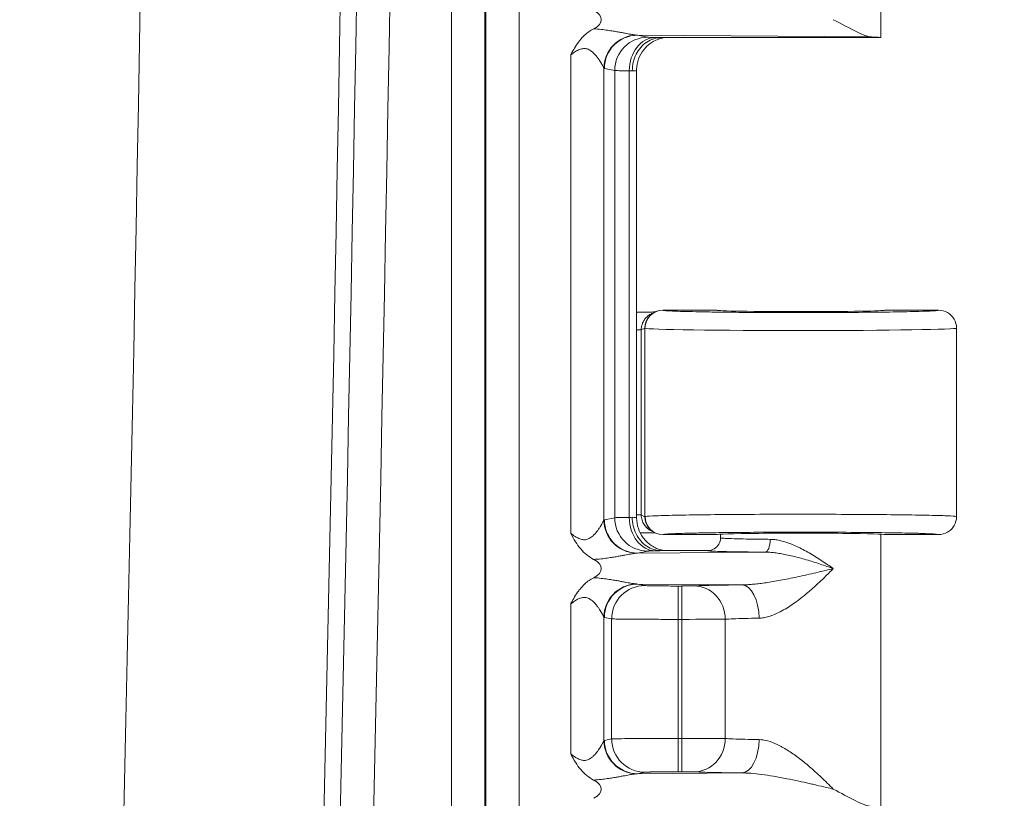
# Model space of a CAD drawing. Header units: inches. Extents: x 0 to 153, y 3 to 96.
# Tile 90 of 132: x 128.27 to 130.19, y 45.09 to 46.61. Entities that reach past the tile are written whole.
import ezdxf

# ---------------------------------------------------------------- set-up
doc = ezdxf.new("R2010")
doc.units = ezdxf.units.IN
doc.header["$LTSCALE"] = 4.5
doc.header["$MEASUREMENT"] = 0
for name, color, linetype, lineweight in [('Dimension (ANSI)', 7, 'Continuous', 9), ('Visible (ANSI)', 7, 'Continuous', 18), ('Visible Narrow (ANSI)', 7, 'Continuous', 5)]:
    doc.layers.add(name, color=color, linetype=linetype, lineweight=lineweight)
doc.styles.add('Note Text (ANSI)', font='arial.ttf')
doc.dimstyles.new('.XXX', dxfattribs={"dimscale": 4.5, "dimtxt": 0.095, "dimasz": 0.125, "dimexe": 0.1875, "dimexo": 0.063, "dimgap": 0.0625, "dimtad": 0, "dimtih": 1, "dimtoh": 1, "dimdec": 3, "dimrnd": 1e-08, "dimzin": 0, "dimdsep": 46, "dimtxsty": 'Note Text (ANSI)', "dimblk": 'Filled-1', "dimcen": 0.09, "dimdle": 0.45, "dimclrd": 256, "dimclre": 256, "dimclrt": 256, "dimadec": 0, "dimazin": 1, "dimtfac": 1.263158, "dimtofl": 0, "dimtmove": 0, "dimatfit": 3, "dimfxl": 1, "dimtolj": 1, "dimtzin": 4, "dimlwd": -1, "dimlwe": -1, "dimarcsym": 0})

# ---------------------------------------------------------------- blocks, each defined once
blk = doc.blocks.new('Filled-1')
at = {"color": 0}
for p, q in [((0, 0), (-1, 0.25)), ((-1, 0.25), (-1, -0.25)), ((-1, 0), (0, 0)), ((-1, -0.25), (0, 0))]:
    blk.add_line(p, q, dxfattribs=at)
at = {"color": 0, "flags": 128}
blk.add_lwpolyline([(-1, -0.25), (0, 0), (-1, 0.25), (-1, -0.25)], dxfattribs=at)
at = {"color": 0}
blk.add_solid([(-1, -0.25), (0, 0), (-1, 0.25), (-1, -0.25)], dxfattribs=at)
blk = doc.blocks.new('*D68')
at = {"layer": 'Defpoints', "color": 0, "transparency": 16777216}
for p in [(128.2716, 63.3379), (128.2716, 41.3129), (133.1091, 41.3129)]:
    blk.add_point(p, dxfattribs=at)
at = {"layer": 'Dimension (ANSI)', "transparency": 16777216}
for p, q in [((128.5551, 63.3379), (133.9529, 63.3379)), ((133.1091, 62.7754), (133.1091, 52.8251)), ((133.1091, 41.8754), (133.1091, 51.8257)), ((128.5551, 41.3129), (133.9529, 41.3129))]:
    blk.add_line(p, q, dxfattribs=at)
at = {"layer": 'Dimension (ANSI)', "transparency": 16777216, "xscale": 0.5625, "yscale": 0.5625, "zscale": 0.5625}
for p, rotation in [((133.1091, 63.3379), 90), ((133.1091, 41.3129), 270)]:
    blk.add_blockref('Filled-1', p, dxfattribs=dict(at, rotation=rotation))
at = {"layer": 'Dimension (ANSI)', "transparency": 16777216, "insert": (132.3842, 52.5438), "char_height": 0.4275, "attachment_point": 1, "style": 'Note Text (ANSI)'}
blk.add_mtext('\\A1;22.03', dxfattribs=at)

msp = doc.modelspace()

# ---------------------------------------------------------------- linework, layer by layer
at = {"layer": 'Visible (ANSI)'}
for p, q in [((129.9504, 46.5754), (129.9504, 47.1075)), ((129.417, 46.5899), (129.417, 46.5899)), ((129.4191, 46.5896), (129.4191, 46.5896)), ((129.4439, 46.5854), (129.4439, 46.5854)), ((129.5223, 46.5754), (129.9504, 46.5754)), ((129.4742, 45.6393), (129.4742, 46.5115)), ((129.4742, 46.0404), (129.4756, 46.0404)), ((129.5096, 46.0405), (129.5027, 46.037)), ((129.5076, 46.039), (129.5077, 46.039)), ((129.5106, 46.0406), (129.5106, 46.0406)), ((129.6304, 46.0441), (129.5252, 46.0441)), ((130.0629, 46.0441), (129.9579, 46.0441)), ((130.0979, 46.0091), (130.0979, 45.6416)), ((129.417, 45.609), (129.417, 45.609)), ((129.5027, 45.6138), (129.5096, 45.6103)), ((129.5106, 45.6102), (129.5106, 45.6102)), ((129.5252, 45.6066), (129.6304, 45.6066)), ((129.6379, 45.6004), (129.6379, 45.6075)), ((129.9504, 45.0754), (129.9504, 45.6075)), ((129.9579, 45.6066), (130.0629, 45.6066)), ((129.4191, 45.6047), (129.4191, 45.6047)), ((129.5223, 45.5754), (129.6129, 45.5754)), ((129.417, 45.5609), (129.417, 45.5609)), ((129.4439, 45.5654), (129.4439, 45.5654)), ((129.417, 45.5199), (129.417, 45.5199)), ((129.4191, 45.5196), (129.4191, 45.5196)), ((129.4439, 45.5154), (129.4439, 45.5154)), ((129.417, 45.179), (129.417, 45.179)), ((129.4191, 45.1747), (129.4191, 45.1747)), ((129.417, 45.1309), (129.417, 45.1309)), ((129.4439, 45.1354), (129.4439, 45.1354))]:
    msp.add_line(p, q, dxfattribs=at)
for centre, major_axis, ratio, start_param, end_param in [((129.3352, 46.6104), (-0.0702, 0), 0.412637, 2.480286, 3.803892), ((129.7941, 46.5754), (0.1562, 0), 0.017455, 6.275185, 6.772124), ((129.5252, 46.0091), (0, 0.035), 0.999239, 0, 1.570796), ((129.7941, 46.0441), (0.1638, 0), 0.017455, 3.141593, 6.283185), ((129.5252, 45.6416), (0, -0.035), 0.999239, 4.712389, 6.283185), ((129.7941, 45.6066), (0.1638, 0), 0.017455, 0, 3.141593), ((129.3352, 45.5404), (0.0702, 0), 0.412637, 5.621879, 6.945485), ((129.3352, 45.1104), (-0.0702, 0), 0.412637, 2.480286, 3.803892)]:
    msp.add_ellipse(centre, major_axis=major_axis, ratio=ratio, start_param=start_param, end_param=end_param, dxfattribs=at)
for points, knots in [([(129.8576, 46.6104), (129.8733, 46.6025), (129.8905, 46.5931), (129.9138, 46.5816), (129.9247, 46.5769), (129.9321, 46.5767)], [0.0000001, 0.0000001, 0.0000001, 0.0000001, 0.1445086, 0.1445086, 0.2629399, 0.2629399, 0.2629399, 0.2629399]), ([(129.3458, 46.5418), (129.3461, 46.5424), (129.3464, 46.543), (129.3467, 46.5435), (129.3488, 46.5475), (129.351, 46.5514), (129.3532, 46.5552), (129.3557, 46.5593), (129.3583, 46.5633), (129.3613, 46.5673), (129.3619, 46.5681), (129.3626, 46.569), (129.3633, 46.5698), (129.3663, 46.5736), (129.3697, 46.5773), (129.3735, 46.5807), (129.3785, 46.5852), (129.3842, 46.5892), (129.3906, 46.5926)], [0, 0, 0, 0, 0.0298597, 0.0298597, 0.0298597, 0.2315973, 0.2315973, 0.2315973, 0.4513529, 0.4513529, 0.4513529, 0.5, 0.5, 0.5, 0.7151341, 0.7151341, 0.7151341, 1, 1, 1, 1]), ([(129.4658, 46.5104), (129.4658, 46.5218), (129.4684, 46.5332), (129.4734, 46.543), (129.4783, 46.5527), (129.4854, 46.5609), (129.4939, 46.5666), (129.5025, 46.5723), (129.5126, 46.5754), (129.5223, 46.5754)], [0, 0, 0, 0, 0.3333333, 0.3333333, 0.3333333, 0.6666667, 0.6666667, 0.6666667, 1, 1, 1, 1]), ([(129.5279, 46.5754), (129.5269, 46.5752), (129.5256, 46.575), (129.5229, 46.5743), (129.5215, 46.574), (129.5181, 46.573), (129.5161, 46.5722), (129.5108, 46.57), (129.5075, 46.5683), (129.4997, 46.5634), (129.4952, 46.5596), (129.4868, 46.5505), (129.483, 46.5447), (129.4773, 46.5323), (129.4754, 46.5255), (129.4744, 46.5163), (129.4742, 46.5139), (129.4742, 46.5115)], [0.1318312, 0.1318312, 0.1318312, 0.1318312, 0.1457618, 0.1457618, 0.1578682, 0.1578682, 0.1748023, 0.1748023, 0.202833, 0.202833, 0.2464071, 0.2464071, 0.2978662, 0.2978662, 0.3504103, 0.3504103, 0.3686126, 0.3686126, 0.3686126, 0.3686126]), ([(129.4756, 46.0404), (129.4791, 46.0404), (129.4826, 46.0404), (129.4898, 46.0404), (129.4935, 46.0404), (129.5014, 46.0405), (129.506, 46.0406), (129.5099, 46.0406)], [-0.05177485, -0.05177485, -0.05177485, -0.05177485, -0.04080934, -0.04080934, -0.02835721, -0.02835721, -0.01327865, -0.01327865, -0.01327865, -0.01327865]), ([(130.0629, 46.0441), (130.069, 46.0441), (130.0751, 46.0425), (130.0804, 46.0394), (130.0857, 46.0364), (130.0901, 46.0319), (130.0932, 46.0266), (130.0962, 46.0213), (130.0979, 46.0152), (130.0979, 46.0091)], [0, 0, 0, 0, 0.333333, 0.333333, 0.333333, 0.666667, 0.666667, 0.666667, 1, 1, 1, 1]), ([(129.4658, 45.6404), (129.4657, 45.6291), (129.4684, 45.6178), (129.4733, 45.608), (129.4782, 45.5981), (129.4855, 45.5897), (129.4941, 45.5841), (129.5026, 45.5784), (129.5122, 45.5754), (129.5223, 45.5754)], [0, 0, 0, 0, 0.3333333, 0.3333333, 0.3333333, 0.6666667, 0.6666667, 0.6666667, 0.9999967, 0.9999967, 0.9999967, 0.9999967]), ([(129.4742, 45.6393), (129.4742, 45.6323), (129.4754, 45.6252), (129.4799, 45.612), (129.4832, 45.6057), (129.4914, 45.5947), (129.4965, 45.5898), (129.5049, 45.584), (129.5078, 45.5823), (129.5136, 45.5795), (129.5164, 45.5784), (129.5211, 45.5769), (129.523, 45.5764), (129.5255, 45.5758), (129.5263, 45.5757), (129.5273, 45.5755), (129.5276, 45.5754), (129.5279, 45.5754)], [0, 0, 0, 0, 0.0535054, 0.0535054, 0.1061063, 0.1061063, 0.1586907, 0.1586907, 0.1843332, 0.1843332, 0.2080283, 0.2080283, 0.2242347, 0.2242347, 0.2328279, 0.2328279, 0.2366207, 0.2366207, 0.2366207, 0.2366207]), ([(130.0629, 45.6066), (130.069, 45.6066), (130.0751, 45.6083), (130.0804, 45.6113), (130.083, 45.6129), (130.0855, 45.6148), (130.0876, 45.6169), (130.0897, 45.619), (130.0917, 45.6215), (130.0932, 45.6241), (130.0962, 45.6294), (130.0979, 45.6355), (130.0979, 45.6416)], [0, 0, 0, 0, 0.333333, 0.333333, 0.333333, 0.49993, 0.49993, 0.49993, 0.666667, 0.666667, 0.666667, 1, 1, 1, 1]), ([(129.3905, 45.5582), (129.381, 45.5633), (129.3725, 45.5701), (129.3652, 45.5787), (129.3579, 45.5872), (129.3518, 45.5975), (129.3458, 45.609)], [0, 0, 0, 0, 0.5, 0.5, 0.5, 1, 1, 1, 1]), ([(129.5099, 45.6102), (129.5058, 45.6102), (129.5016, 45.6103), (129.4935, 45.6103), (129.4898, 45.6104), (129.4844, 45.6104), (129.4827, 45.6104), (129.481, 45.6104)], [-0.09532791, -0.09532791, -0.09532791, -0.09532791, -0.05690884, -0.05690884, -0.02664058, -0.02664058, -0.01369852, -0.01369852, -0.01369852, -0.01369852]), ([(129.6129, 45.5754), (129.6172, 45.5754), (129.6216, 45.5766), (129.6254, 45.5787), (129.6292, 45.5809), (129.6324, 45.5842), (129.6345, 45.5879), (129.6367, 45.5917), (129.6379, 45.596), (129.6379, 45.6004)], [0.0000006, 0.0000006, 0.0000006, 0.0000006, 0.3333333, 0.3333333, 0.3333333, 0.6666667, 0.6666667, 0.6666667, 0.9994468, 0.9994468, 0.9994468, 0.9994468]), ([(129.3458, 45.4718), (129.3461, 45.4724), (129.3464, 45.473), (129.3467, 45.4735), (129.3489, 45.4775), (129.351, 45.4814), (129.3532, 45.4852), (129.3557, 45.4894), (129.3583, 45.4934), (129.3613, 45.4973), (129.3621, 45.4984), (129.363, 45.4995), (129.3639, 45.5005), (129.3668, 45.5041), (129.37, 45.5075), (129.3735, 45.5107), (129.3785, 45.5152), (129.3843, 45.5193), (129.3906, 45.5226)], [0, 0, 0, 0, 0.0284163, 0.0284163, 0.0284163, 0.2224173, 0.2224173, 0.2224173, 0.4381419, 0.4381419, 0.4381419, 0.5, 0.5, 0.5, 0.7046387, 0.7046387, 0.7046387, 1, 1, 1, 1]), ([(129.3905, 45.1282), (129.381, 45.1333), (129.3725, 45.1401), (129.3652, 45.1487), (129.3579, 45.1572), (129.3518, 45.1675), (129.3458, 45.179)], [0, 0, 0, 0, 0.5, 0.5, 0.5, 1, 1, 1, 1]), ([(129.8576, 45.1104), (129.8724, 45.103), (129.8872, 45.0948), (129.9129, 45.0819), (129.9238, 45.077), (129.9321, 45.0767)], [0.0000001, 0.0000001, 0.0000001, 0.0000001, 0.135667, 0.135667, 0.2691124, 0.2691124, 0.2691124, 0.2691124])]:
    msp.add_open_spline(points, degree=3, knots=knots, dxfattribs=at)
msp.add_open_spline([(129.5077, 45.6117), (129.5077, 45.6117), (129.5077, 45.6117), (129.5076, 45.6117)], degree=3, dxfattribs=at)
at = {"layer": 'Visible Narrow (ANSI)'}
for p, q in [((129.1804, 42.3646), (129.1804, 62.2862)), ((129.2454, 42.3646), (129.2454, 62.2862)), ((129.1134, 62.2844), (129.1134, 42.3664)), ((129.1784, 62.2844), (129.1784, 42.3664)), ((129.4761, 46.5803), (129.9321, 46.5767)), ((129.4761, 46.5803), (129.4962, 46.5763)), ((129.3458, 46.5418), (129.3458, 45.609)), ((129.4106, 46.5158), (129.4106, 45.635)), ((129.4114, 46.5153), (129.4315, 46.5113)), ((129.4315, 46.5113), (129.4315, 45.6395)), ((129.4598, 46.5107), (129.4598, 45.6401)), ((129.5255, 46.044), (129.5252, 46.0441)), ((129.4902, 46.0091), (129.4833, 46.0057)), ((129.4906, 46.009), (129.4902, 46.0091)), ((129.4906, 46.009), (129.4906, 45.6418)), ((129.4833, 46.0057), (129.4742, 46.0057)), ((129.4833, 45.6451), (129.4833, 46.0057)), ((129.4833, 45.6451), (129.4742, 45.6451)), ((129.4833, 45.6451), (129.4902, 45.6416)), ((129.4114, 45.6355), (129.4315, 45.6395)), ((129.4902, 45.6416), (129.4906, 45.6418)), ((129.5252, 45.6066), (129.5255, 45.6068)), ((129.4761, 45.5705), (129.4962, 45.5745)), ((129.4761, 45.5705), (129.7251, 45.5725)), ((129.6792, 45.5087), (129.4761, 45.5103)), ((129.4761, 45.5103), (129.4904, 45.5075)), ((129.5551, 45.4414), (129.5551, 45.5064)), ((129.5551, 45.5064), (129.5626, 45.5064)), ((129.5626, 45.4414), (129.5626, 45.5064)), ((129.3458, 45.4718), (129.3458, 45.179)), ((129.4106, 45.4458), (129.4106, 45.205)), ((129.4114, 45.4453), (129.4256, 45.4425)), ((129.4256, 45.4425), (129.4256, 45.2083)), ((129.5551, 45.4414), (129.5551, 45.2094)), ((129.5551, 45.4414), (129.5626, 45.4414)), ((129.5626, 45.4414), (129.5626, 45.2094)), ((129.4114, 45.2055), (129.4256, 45.2083)), ((129.5551, 45.2094), (129.5626, 45.2094)), ((129.5551, 45.1444), (129.5551, 45.2094)), ((129.5626, 45.1444), (129.5626, 45.2094)), ((129.4761, 45.1405), (129.4904, 45.1433)), ((129.4761, 45.1405), (129.6792, 45.1421)), ((129.5551, 45.1444), (129.5626, 45.1444))]:
    msp.add_line(p, q, dxfattribs=at)
for radius in [319.9569, 320.3469, 320.3784, 320.4434]:
    msp.add_arc((-191.3998, 52.3254), radius, 358.624571, 1.375429, dxfattribs=at)
for centre, major_axis, ratio, start_param, end_param in [((129.4753, 46.5158), (0.0468, 0.0451), 0.992154, 0.841753, 2.370204), ((129.4761, 46.5153), (0.0127, 0.0637), 0.996044, 0.197689, 1.766964), ((129.4962, 46.5113), (0.0127, 0.0637), 0.996044, 0.197683, 1.766962), ((129.5104, 46.5107), (0.0014, 0.065), 0.777979, 0.027761, 1.587613), ((129.4774, 46.6335), (-0.0012, -0.0532), 0.90868, 6.219099, 6.281748), ((129.4115, 46.6404), (0, -0.1251), 0.08715, 6.193125, 6.265792), ((129.561, 46.5114), (-0.13, 0), 0.008725, 0.087251, 0.679208), ((129.4093, 46.5093), (0.0649, 0), 0.034645, 0.516406, 0.679082), ((129.5255, 46.009), (0.0156, 0.0313), 0.999239, 0.46383, 2.034018), ((129.7941, 46.0091), (-0.3038, 0), 0.015443, 0.034907, 3.141593), ((129.4753, 45.635), (-0.0468, 0.0451), 0.992154, 0.771406, 2.29985), ((129.4761, 45.6355), (0.0127, -0.0637), 0.996044, 4.516222, 6.085497), ((129.561, 45.6394), (-0.13, 0), 0.008726, 5.603966, 6.195927), ((129.4962, 45.6395), (0.0127, -0.0637), 0.996044, 4.516222, 6.085496), ((129.4092, 45.6415), (0.065, 0), 0.034698, 5.604166, 5.766678), ((129.5104, 45.6401), (0.0014, -0.065), 0.777979, 4.695572, 6.255426), ((129.5256, 45.6418), (0.0156, -0.0313), 0.999239, 4.249159, 5.818936), ((129.7251, 45.5974), (-0.0002, -0.025), 0.380981, 0.018873, 1.573531), ((129.4753, 45.4458), (0.0468, 0.0451), 0.992154, 0.841753, 2.370204), ((129.4761, 45.4453), (0.0127, 0.0637), 0.996044, 0.197689, 1.766964), ((129.4774, 45.5635), (-0.0012, -0.0532), 0.90868, 6.219099, 6.281748), ((129.4904, 45.4425), (0.0127, 0.0637), 0.996044, 0.19769, 1.766964), ((129.5626, 45.5069), (0.025, 0), 0.017456, 4.712414, 5.936139), ((129.5861, 45.4417), (-0.0031, 0.0649), 0.940262, 4.66704, 6.23191), ((129.6792, 45.4437), (-0.0007, 0.065), 0.519437, 4.706878, 6.262761), ((129.4115, 45.5704), (0, -0.1251), 0.08715, 6.193125, 6.265792), ((129.5626, 45.4419), (0.09, 0), 0.004848, 4.712397, 5.936172), ((129.4753, 45.205), (-0.0468, 0.0451), 0.992154, 0.771406, 2.29985), ((129.4761, 45.2055), (0.0127, -0.0637), 0.996044, 4.516222, 6.085497), ((129.5551, 45.2082), (-0.13, 0), 0.008727, 4.712402, 6.195919), ((129.4904, 45.2083), (0.0127, -0.0637), 0.996044, 4.516222, 6.085496), ((129.5861, 45.2091), (-0.0031, -0.0649), 0.940262, 0.051282, 1.616122), ((129.6792, 45.2071), (-0.0007, -0.065), 0.519512, 0.020338, 1.576249)]:
    msp.add_ellipse(centre, major_axis=major_axis, ratio=ratio, start_param=start_param, end_param=end_param, dxfattribs=at)
for points, knots in [([(129.3906, 46.5926), (129.3956, 46.5923), (129.4003, 46.5919), (129.4049, 46.5914), (129.4094, 46.5909), (129.4137, 46.5904), (129.4176, 46.5898), (129.4216, 46.5893), (129.4252, 46.5887), (129.4285, 46.5881), (129.4318, 46.5876), (129.4348, 46.5871), (129.4376, 46.5866), (129.4404, 46.5861), (129.443, 46.5856), (129.4455, 46.5851), (129.4479, 46.5847), (129.4501, 46.5843), (129.4522, 46.5839), (129.4542, 46.5835), (129.4561, 46.5831), (129.4579, 46.5828), (129.4597, 46.5825), (129.4613, 46.5822), (129.4627, 46.582), (129.4642, 46.5817), (129.4656, 46.5815), (129.4668, 46.5813), (129.4681, 46.5811), (129.4692, 46.5809), (129.4702, 46.5808), (129.4713, 46.5807), (129.4722, 46.5806), (129.4731, 46.5805)], [0.0000007, 0.0000007, 0.0000007, 0.0000007, 0.0909091, 0.0909091, 0.0909091, 0.1818182, 0.1818182, 0.1818182, 0.2727273, 0.2727273, 0.2727273, 0.3636364, 0.3636364, 0.3636364, 0.4545455, 0.4545455, 0.4545455, 0.5454545, 0.5454545, 0.5454545, 0.6363636, 0.6363636, 0.6363636, 0.7272727, 0.7272727, 0.7272727, 0.8181818, 0.8181818, 0.8181818, 0.9090909, 0.9090909, 0.9090909, 1, 1, 1, 1]), ([(129.4962, 46.5763), (129.4968, 46.5762), (129.4982, 46.5761), (129.5003, 46.576), (129.5004, 46.576), (129.5006, 46.576), (129.5007, 46.576), (129.503, 46.5759), (129.5062, 46.5758), (129.5104, 46.5757)], [0, 0, 0, 0, 0.4747361, 0.4747361, 0.4747361, 0.5, 0.5, 0.5, 1, 1, 1, 1]), ([(129.3458, 46.5418), (129.3484, 46.5437), (129.3509, 46.5455), (129.3534, 46.5472), (129.3559, 46.5488), (129.3585, 46.5503), (129.361, 46.5515), (129.3635, 46.5526), (129.366, 46.5535), (129.3686, 46.5539), (129.3711, 46.5543), (129.3737, 46.5543), (129.3762, 46.5538), (129.3786, 46.5533), (129.3811, 46.5522), (129.3833, 46.5509), (129.3856, 46.5495), (129.3877, 46.5479), (129.3896, 46.5461), (129.3915, 46.5443), (129.3932, 46.5425), (129.3947, 46.5407), (129.3962, 46.5389), (129.3976, 46.5372), (129.3988, 46.5355), (129.4, 46.5339), (129.4011, 46.5323), (129.402, 46.5308), (129.403, 46.5294), (129.4038, 46.528), (129.4046, 46.5267), (129.4054, 46.5255), (129.406, 46.5243), (129.4066, 46.5233), (129.4072, 46.5222), (129.4077, 46.5213), (129.4082, 46.5205), (129.4086, 46.5197), (129.409, 46.519), (129.4093, 46.5183), (129.4096, 46.5177), (129.4099, 46.5172), (129.4101, 46.5168), (129.4103, 46.5164), (129.4105, 46.516), (129.4106, 46.5158)], [0, 0, 0, 0, 0.0666667, 0.0666667, 0.0666667, 0.1333333, 0.1333333, 0.1333333, 0.2, 0.2, 0.2, 0.2666667, 0.2666667, 0.2666667, 0.3333333, 0.3333333, 0.3333333, 0.4, 0.4, 0.4, 0.4666667, 0.4666667, 0.4666667, 0.5333333, 0.5333333, 0.5333333, 0.6, 0.6, 0.6, 0.6666667, 0.6666667, 0.6666667, 0.7333333, 0.7333333, 0.7333333, 0.8, 0.8, 0.8, 0.8666667, 0.8666667, 0.8666667, 0.9333333, 0.9333333, 0.9333333, 1, 1, 1, 1]), ([(129.4658, 46.5104), (129.4686, 46.5106), (129.4728, 46.5109), (129.4742, 46.5113), (129.4742, 46.5115)], [0, 0, 0, 0, 0.5, 0.9673261, 0.9673261, 0.9673261, 0.9673261]), ([(129.4833, 46.0057), (129.4833, 46.0075), (129.4836, 46.0114), (129.4852, 46.0176), (129.4882, 46.0239), (129.4928, 46.0301), (129.4981, 46.0345), (129.5017, 46.0365), (129.5027, 46.037)], [0, 0, 0, 0, 0.1428571, 0.2857143, 0.4285714, 0.5714286, 0.7142857, 0.7661053, 0.7661053, 0.7661053, 0.7661053]), ([(130.0629, 46.0441), (130.0629, 46.0438), (130.0609, 46.0435), (130.0568, 46.0431), (130.0553, 46.043), (130.0535, 46.0429), (130.0515, 46.0428), (130.045, 46.0424), (130.0359, 46.042), (130.0243, 46.0417), (130.0222, 46.0416), (130.0201, 46.0416), (130.0179, 46.0415), (130.0038, 46.0412), (129.9866, 46.0408), (129.967, 46.0405), (129.9664, 46.0405), (129.9657, 46.0405), (129.9651, 46.0405), (129.9447, 46.0402), (129.9219, 46.04), (129.8975, 46.0398), (129.8954, 46.0398), (129.8932, 46.0398), (129.8911, 46.0398), (129.8686, 46.0396), (129.845, 46.0395), (129.8211, 46.0395), (129.8156, 46.0395), (129.8102, 46.0394), (129.8047, 46.0394), (129.7838, 46.0394), (129.7628, 46.0395), (129.7423, 46.0395), (129.7339, 46.0396), (129.7255, 46.0396), (129.7173, 46.0396), (129.7002, 46.0397), (129.6836, 46.0398), (129.6678, 46.04), (129.6574, 46.0401), (129.6474, 46.0402), (129.6379, 46.0403), (129.626, 46.0405), (129.6149, 46.0406), (129.6047, 46.0408), (129.5943, 46.041), (129.5849, 46.0412), (129.5766, 46.0414), (129.5703, 46.0415), (129.5645, 46.0417), (129.5595, 46.0418), (129.5515, 46.0421), (129.5452, 46.0423), (129.5403, 46.0426), (129.538, 46.0427), (129.536, 46.0428), (129.5342, 46.0429), (129.5299, 46.0432), (129.5274, 46.0435), (129.5262, 46.0438), (129.5259, 46.0438), (129.5257, 46.0439), (129.5255, 46.044)], [0, 0, 0, 0, 0.0661777, 0.0661777, 0.0661777, 0.0909091, 0.0909091, 0.0909091, 0.1681587, 0.1681587, 0.1681587, 0.1818182, 0.1818182, 0.1818182, 0.269862, 0.269862, 0.269862, 0.2727273, 0.2727273, 0.2727273, 0.3636364, 0.3636364, 0.3636364, 0.3715853, 0.3715853, 0.3715853, 0.4545455, 0.4545455, 0.4545455, 0.4733454, 0.4733454, 0.4733454, 0.5454545, 0.5454545, 0.5454545, 0.5749069, 0.5749069, 0.5749069, 0.6363636, 0.6363636, 0.6363636, 0.6767631, 0.6767631, 0.6767631, 0.7272727, 0.7272727, 0.7272727, 0.778755, 0.778755, 0.778755, 0.8181818, 0.8181818, 0.8181818, 0.88, 0.88, 0.88, 0.9090909, 0.9090909, 0.9090909, 0.98157, 0.98157, 0.98157, 1, 1, 1, 1]), ([(129.5027, 45.6138), (129.5019, 45.6142), (129.499, 45.6158), (129.494, 45.6195), (129.4885, 45.6261), (129.4844, 45.6347), (129.4833, 45.6415), (129.4833, 45.6451)], [0.3720059, 0.3720059, 0.3720059, 0.3720059, 0.4285714, 0.5714286, 0.7142857, 0.8571429, 1, 1, 1, 1]), ([(129.3458, 45.609), (129.3463, 45.6086), (129.3468, 45.6082), (129.3473, 45.6079), (129.3506, 45.6055), (129.3536, 45.6033), (129.3567, 45.6015), (129.3576, 45.601), (129.3585, 45.6005), (129.3594, 45.6001), (129.3621, 45.5987), (129.3647, 45.5977), (129.3672, 45.5972), (129.3684, 45.5969), (129.3696, 45.5967), (129.3708, 45.5966), (129.3728, 45.5965), (129.3746, 45.5966), (129.3764, 45.597), (129.3777, 45.5973), (129.3789, 45.5977), (129.3801, 45.5982), (129.3814, 45.5988), (129.3826, 45.5995), (129.3838, 45.6002), (129.3851, 45.601), (129.3863, 45.6019), (129.3874, 45.6028), (129.3882, 45.6034), (129.389, 45.6041), (129.3897, 45.6048), (129.391, 45.606), (129.3921, 45.6071), (129.3932, 45.6083), (129.3937, 45.6088), (129.3941, 45.6094), (129.3946, 45.6099), (129.3957, 45.6112), (129.3968, 45.6126), (129.3978, 45.6139), (129.398, 45.6142), (129.3982, 45.6145), (129.3985, 45.6148), (129.3996, 45.6163), (129.4005, 45.6177), (129.4014, 45.619), (129.4015, 45.6192), (129.4016, 45.6193), (129.4017, 45.6194), (129.4026, 45.6209), (129.4035, 45.6222), (129.4043, 45.6235), (129.405, 45.6248), (129.4057, 45.6259), (129.4064, 45.627), (129.4064, 45.6272), (129.4065, 45.6273), (129.4066, 45.6274), (129.4071, 45.6284), (129.4076, 45.6292), (129.408, 45.63), (129.4081, 45.6302), (129.4082, 45.6304), (129.4083, 45.6306), (129.4087, 45.6312), (129.4089, 45.6318), (129.4092, 45.6323), (129.4093, 45.6325), (129.4094, 45.6327), (129.4095, 45.6329), (129.4097, 45.6333), (129.4099, 45.6336), (129.4101, 45.6339), (129.4102, 45.6341), (129.4103, 45.6343), (129.4103, 45.6345), (129.4104, 45.6347), (129.4105, 45.6348), (129.4106, 45.635)], [0, 0, 0, 0, 0.009557, 0.009557, 0.009557, 0.0714286, 0.0714286, 0.0714286, 0.0895597, 0.0895597, 0.0895597, 0.1428571, 0.1428571, 0.1428571, 0.1687848, 0.1687848, 0.1687848, 0.2142857, 0.2142857, 0.2142857, 0.2482034, 0.2482034, 0.2482034, 0.2857143, 0.2857143, 0.2857143, 0.3274285, 0.3274285, 0.3274285, 0.3571429, 0.3571429, 0.3571429, 0.4066429, 0.4066429, 0.4066429, 0.4285714, 0.4285714, 0.4285714, 0.4859161, 0.4859161, 0.4859161, 0.5, 0.5, 0.5, 0.5651615, 0.5651615, 0.5651615, 0.5714286, 0.5714286, 0.5714286, 0.6428571, 0.6428571, 0.6428571, 0.7142857, 0.7142857, 0.7142857, 0.72364, 0.72364, 0.72364, 0.7857143, 0.7857143, 0.7857143, 0.8029065, 0.8029065, 0.8029065, 0.8571429, 0.8571429, 0.8571429, 0.8821476, 0.8821476, 0.8821476, 0.9285714, 0.9285714, 0.9285714, 0.9614561, 0.9614561, 0.9614561, 1, 1, 1, 1]), ([(129.4106, 45.635), (129.4107, 45.6351), (129.411, 45.6353), (129.4112, 45.6354), (129.4114, 45.6355)], [0.0000001, 0.0000001, 0.0000001, 0.0000001, 0.5, 1, 1, 1, 1]), ([(129.4742, 45.6393), (129.4742, 45.6395), (129.4728, 45.6399), (129.4686, 45.6402), (129.4658, 45.6404)], [0.0326898, 0.0326898, 0.0326898, 0.0326898, 0.5, 1, 1, 1, 1]), ([(129.5255, 45.6068), (129.5259, 45.607), (129.527, 45.6072), (129.5288, 45.6074), (129.5311, 45.6076), (129.5343, 45.6079), (129.5387, 45.6081), (129.543, 45.6083), (129.5484, 45.6086), (129.5547, 45.6088), (129.5599, 45.609), (129.5658, 45.6091), (129.5722, 45.6093), (129.5815, 45.6095), (129.5919, 45.6098), (129.6035, 45.61), (129.6098, 45.6101), (129.6164, 45.6102), (129.6234, 45.6103), (129.6379, 45.6105), (129.6537, 45.6107), (129.6704, 45.6108), (129.6762, 45.6109), (129.6821, 45.6109), (129.688, 45.611), (129.7076, 45.6111), (129.7282, 45.6112), (129.7492, 45.6113), (129.7531, 45.6113), (129.7571, 45.6113), (129.7611, 45.6113), (129.7847, 45.6114), (129.8087, 45.6114), (129.8322, 45.6113), (129.8338, 45.6113), (129.8353, 45.6113), (129.8368, 45.6113), (129.8618, 45.6112), (129.8863, 45.6111), (129.9092, 45.6109), (129.91, 45.6109), (129.9108, 45.6109), (129.9116, 45.6109), (129.9336, 45.6107), (129.9541, 45.6104), (129.9723, 45.6102), (129.9749, 45.6101), (129.9774, 45.6101), (129.9798, 45.61), (129.9957, 45.6098), (130.0097, 45.6095), (130.0214, 45.6092), (130.0245, 45.6091), (130.0275, 45.609), (130.0303, 45.6089), (130.0396, 45.6086), (130.047, 45.6083), (130.0524, 45.6079), (130.0547, 45.6078), (130.0566, 45.6077), (130.0582, 45.6075), (130.0613, 45.6072), (130.0629, 45.6069), (130.0629, 45.6066)], [0, 0, 0, 0, 0.0404823, 0.0404823, 0.0404823, 0.0909091, 0.0909091, 0.0909091, 0.1408952, 0.1408952, 0.1408952, 0.1818182, 0.1818182, 0.1818182, 0.2405294, 0.2405294, 0.2405294, 0.2727273, 0.2727273, 0.2727273, 0.3402922, 0.3402922, 0.3402922, 0.3636364, 0.3636364, 0.3636364, 0.4400719, 0.4400719, 0.4400719, 0.4545455, 0.4545455, 0.4545455, 0.5398613, 0.5398613, 0.5398613, 0.5454545, 0.5454545, 0.5454545, 0.6363636, 0.6363636, 0.6363636, 0.6396598, 0.6396598, 0.6396598, 0.7272727, 0.7272727, 0.7272727, 0.739467, 0.739467, 0.739467, 0.8181818, 0.8181818, 0.8181818, 0.8392196, 0.8392196, 0.8392196, 0.9090909, 0.9090909, 0.9090909, 0.9393164, 0.9393164, 0.9393164, 1, 1, 1, 1]), ([(129.6379, 45.6004), (129.6379, 45.6001), (129.6393, 45.5999), (129.6422, 45.5996), (129.6451, 45.5994), (129.6495, 45.5992), (129.6551, 45.5989), (129.6607, 45.5987), (129.6675, 45.5985), (129.6755, 45.5983), (129.6835, 45.5981), (129.6925, 45.598), (129.7025, 45.5978), (129.7124, 45.5977), (129.7232, 45.5975), (129.7346, 45.5974)], [0, 0, 0, 0, 0.2, 0.2, 0.2, 0.4, 0.4, 0.4, 0.6, 0.6, 0.6, 0.8, 0.8, 0.8, 1, 1, 1, 1]), ([(129.7346, 45.5974), (129.7374, 45.5974), (129.7404, 45.5972), (129.7435, 45.5968), (129.7466, 45.5965), (129.7497, 45.5959), (129.7531, 45.5952), (129.7564, 45.5944), (129.7598, 45.5935), (129.7634, 45.5924), (129.767, 45.5913), (129.7707, 45.59), (129.7746, 45.5885), (129.7784, 45.587), (129.7824, 45.5853), (129.7864, 45.5835), (129.7904, 45.5817), (129.7944, 45.5797), (129.7985, 45.5775), (129.8026, 45.5754), (129.8068, 45.5731), (129.8109, 45.5708), (129.815, 45.5684), (129.8191, 45.566), (129.8232, 45.5635), (129.8272, 45.561), (129.8313, 45.5584), (129.8352, 45.5558), (129.8391, 45.5532), (129.843, 45.5506), (129.8467, 45.548), (129.8505, 45.5455), (129.8541, 45.5429), (129.8576, 45.5404)], [0.0000005, 0.0000005, 0.0000005, 0.0000005, 0.0909091, 0.0909091, 0.0909091, 0.1818182, 0.1818182, 0.1818182, 0.2727273, 0.2727273, 0.2727273, 0.3636364, 0.3636364, 0.3636364, 0.4545455, 0.4545455, 0.4545455, 0.5454545, 0.5454545, 0.5454545, 0.6363636, 0.6363636, 0.6363636, 0.7272727, 0.7272727, 0.7272727, 0.8181818, 0.8181818, 0.8181818, 0.9090909, 0.9090909, 0.9090909, 1, 1, 1, 1]), ([(129.3905, 45.5582), (129.3957, 45.5585), (129.4054, 45.5593), (129.4174, 45.5609), (129.4278, 45.5625), (129.4367, 45.564), (129.4445, 45.5655), (129.4512, 45.5667), (129.4571, 45.5678), (129.4622, 45.5687), (129.4665, 45.5695), (129.4702, 45.57), (129.4722, 45.5702), (129.4731, 45.5703)], [0, 0, 0, 0, 0.0909091, 0.1818182, 0.2727273, 0.3636364, 0.4545455, 0.5454545, 0.6363636, 0.7272727, 0.8181818, 0.9090909, 0.999999, 0.999999, 0.999999, 0.999999]), ([(129.4962, 45.5745), (129.4964, 45.5745), (129.4967, 45.5746), (129.4972, 45.5746), (129.4977, 45.5747), (129.4983, 45.5747), (129.499, 45.5747), (129.4997, 45.5748), (129.5006, 45.5748), (129.5017, 45.5749), (129.5028, 45.5749), (129.504, 45.5749), (129.5055, 45.575), (129.5069, 45.575), (129.5085, 45.5751), (129.5104, 45.5751)], [0, 0, 0, 0, 0.2, 0.2, 0.2, 0.4, 0.4, 0.4, 0.6, 0.6, 0.6, 0.8, 0.8, 0.8, 1, 1, 1, 1]), ([(129.6129, 45.5754), (129.6128, 45.5751), (129.6161, 45.5746), (129.6311, 45.5739), (129.655, 45.5733), (129.6866, 45.5728), (129.7115, 45.5725), (129.7251, 45.5725)], [0, 0, 0, 0, 0.2, 0.4, 0.6, 0.8, 0.9999999, 0.9999999, 0.9999999, 0.9999999]), ([(129.7251, 45.5725), (129.7279, 45.5724), (129.7309, 45.5723), (129.734, 45.5721), (129.7371, 45.5719), (129.7403, 45.5716), (129.7437, 45.5712), (129.7471, 45.5708), (129.7506, 45.5703), (129.7544, 45.5697), (129.7581, 45.5691), (129.762, 45.5683), (129.766, 45.5675), (129.77, 45.5667), (129.7742, 45.5658), (129.7785, 45.5647), (129.7827, 45.5637), (129.7871, 45.5626), (129.7915, 45.5614), (129.796, 45.5602), (129.8005, 45.5589), (129.805, 45.5576), (129.8095, 45.5563), (129.814, 45.5549), (129.8185, 45.5535), (129.8231, 45.5521), (129.8276, 45.5506), (129.832, 45.5491), (129.8364, 45.5477), (129.8408, 45.5462), (129.8451, 45.5447), (129.8493, 45.5433), (129.8535, 45.5418), (129.8576, 45.5404)], [0, 0, 0, 0, 0.0909091, 0.0909091, 0.0909091, 0.1818182, 0.1818182, 0.1818182, 0.2727273, 0.2727273, 0.2727273, 0.3636364, 0.3636364, 0.3636364, 0.4545455, 0.4545455, 0.4545455, 0.5454545, 0.5454545, 0.5454545, 0.6363636, 0.6363636, 0.6363636, 0.7272727, 0.7272727, 0.7272727, 0.8181818, 0.8181818, 0.8181818, 0.9090909, 0.9090909, 0.9090909, 1, 1, 1, 1]), ([(129.6792, 45.5087), (129.6818, 45.5087), (129.6847, 45.5088), (129.6878, 45.5089), (129.6908, 45.509), (129.6941, 45.5092), (129.6975, 45.5095), (129.701, 45.5098), (129.7046, 45.5101), (129.7084, 45.5105), (129.7122, 45.511), (129.7162, 45.5115), (129.7204, 45.512), (129.7245, 45.5126), (129.7288, 45.5132), (129.7333, 45.5139), (129.7378, 45.5146), (129.7425, 45.5154), (129.7474, 45.5163), (129.7523, 45.5172), (129.7573, 45.5181), (129.7626, 45.5191), (129.7679, 45.5201), (129.7733, 45.5212), (129.779, 45.5224), (129.7846, 45.5235), (129.7905, 45.5248), (129.7965, 45.5261), (129.8026, 45.5274), (129.8089, 45.5289), (129.8154, 45.5304), (129.821, 45.5316), (129.8267, 45.533), (129.8326, 45.5344), (129.8336, 45.5346), (129.8347, 45.5349), (129.8357, 45.5351), (129.8416, 45.5365), (129.8477, 45.538), (129.854, 45.5395), (129.8552, 45.5398), (129.8564, 45.5401), (129.8576, 45.5404)], [0, 0, 0, 0, 0.0833333, 0.0833333, 0.0833333, 0.1666667, 0.1666667, 0.1666667, 0.25, 0.25, 0.25, 0.3333333, 0.3333333, 0.3333333, 0.4166667, 0.4166667, 0.4166667, 0.5, 0.5, 0.5, 0.5833333, 0.5833333, 0.5833333, 0.6666667, 0.6666667, 0.6666667, 0.75, 0.75, 0.75, 0.8333333, 0.8333333, 0.8333333, 0.9042879, 0.9042879, 0.9042879, 0.9166667, 0.9166667, 0.9166667, 0.9867894, 0.9867894, 0.9867894, 1, 1, 1, 1]), ([(129.713, 45.4437), (129.7158, 45.4437), (129.7187, 45.444), (129.7219, 45.4445), (129.7251, 45.4451), (129.7284, 45.4459), (129.7319, 45.4469), (129.7354, 45.448), (129.739, 45.4493), (129.7428, 45.4509), (129.7465, 45.4524), (129.7504, 45.4543), (129.7544, 45.4564), (129.7585, 45.4585), (129.7626, 45.4608), (129.7669, 45.4635), (129.7711, 45.4661), (129.7755, 45.469), (129.7801, 45.4722), (129.7846, 45.4753), (129.7893, 45.4788), (129.7941, 45.4825), (129.7988, 45.4862), (129.8037, 45.4901), (129.8088, 45.4944), (129.8138, 45.4986), (129.8189, 45.5031), (129.8242, 45.508), (129.8295, 45.5128), (129.8349, 45.5179), (129.8405, 45.5233), (129.8461, 45.5287), (129.8518, 45.5344), (129.8576, 45.5404)], [0.0000001, 0.0000001, 0.0000001, 0.0000001, 0.0909091, 0.0909091, 0.0909091, 0.1818182, 0.1818182, 0.1818182, 0.2727273, 0.2727273, 0.2727273, 0.3636364, 0.3636364, 0.3636364, 0.4545455, 0.4545455, 0.4545455, 0.5454545, 0.5454545, 0.5454545, 0.6363636, 0.6363636, 0.6363636, 0.7272727, 0.7272727, 0.7272727, 0.8181818, 0.8181818, 0.8181818, 0.9090909, 0.9090909, 0.9090909, 1, 1, 1, 1]), ([(129.3906, 45.5226), (129.3956, 45.5223), (129.4003, 45.5219), (129.4049, 45.5214), (129.4094, 45.5209), (129.4137, 45.5204), (129.4176, 45.5198), (129.4216, 45.5193), (129.4252, 45.5187), (129.4285, 45.5181), (129.4318, 45.5176), (129.4348, 45.5171), (129.4376, 45.5166), (129.4404, 45.5161), (129.443, 45.5156), (129.4455, 45.5151), (129.4479, 45.5147), (129.4501, 45.5143), (129.4522, 45.5139), (129.4542, 45.5135), (129.4561, 45.5131), (129.4579, 45.5128), (129.4597, 45.5125), (129.4613, 45.5122), (129.4627, 45.512), (129.4642, 45.5117), (129.4656, 45.5115), (129.4668, 45.5113), (129.4681, 45.5111), (129.4692, 45.5109), (129.4702, 45.5108), (129.4713, 45.5107), (129.4722, 45.5106), (129.4731, 45.5105)], [0.0000007, 0.0000007, 0.0000007, 0.0000007, 0.0909091, 0.0909091, 0.0909091, 0.1818182, 0.1818182, 0.1818182, 0.2727273, 0.2727273, 0.2727273, 0.3636364, 0.3636364, 0.3636364, 0.4545455, 0.4545455, 0.4545455, 0.5454545, 0.5454545, 0.5454545, 0.6363636, 0.6363636, 0.6363636, 0.7272727, 0.7272727, 0.7272727, 0.8181818, 0.8181818, 0.8181818, 0.9090909, 0.9090909, 0.9090909, 1, 1, 1, 1]), ([(129.4904, 45.5075), (129.4909, 45.5073), (129.4925, 45.5072), (129.4949, 45.5071), (129.4954, 45.5071), (129.496, 45.5071), (129.4967, 45.5071), (129.4988, 45.507), (129.5015, 45.5069), (129.5046, 45.5068), (129.5065, 45.5068), (129.5084, 45.5068), (129.5105, 45.5067), (129.5131, 45.5067), (129.5158, 45.5066), (129.5188, 45.5066), (129.5224, 45.5066), (129.5262, 45.5065), (129.5301, 45.5065), (129.5321, 45.5065), (129.5341, 45.5065), (129.5361, 45.5065), (129.5415, 45.5064), (129.5471, 45.5064), (129.553, 45.5064), (129.5537, 45.5064), (129.5544, 45.5064), (129.5551, 45.5064)], [0, 0, 0, 0, 0.2, 0.2, 0.2, 0.2457899, 0.2457899, 0.2457899, 0.4, 0.4, 0.4, 0.4896621, 0.4896621, 0.4896621, 0.6, 0.6, 0.6, 0.7336681, 0.7336681, 0.7336681, 0.8, 0.8, 0.8, 0.9782267, 0.9782267, 0.9782267, 1, 1, 1, 1]), ([(129.5861, 45.5067), (129.5918, 45.507), (129.6066, 45.5075), (129.6385, 45.5082), (129.6647, 45.5085), (129.6792, 45.5087)], [0, 0, 0, 0, 0.3333333, 0.6666667, 0.9999995, 0.9999995, 0.9999995, 0.9999995]), ([(129.3458, 45.4718), (129.3484, 45.4737), (129.3509, 45.4755), (129.3534, 45.4772), (129.3559, 45.4788), (129.3585, 45.4803), (129.361, 45.4815), (129.3635, 45.4826), (129.366, 45.4835), (129.3686, 45.4839), (129.3711, 45.4843), (129.3737, 45.4843), (129.3762, 45.4838), (129.3786, 45.4833), (129.3811, 45.4822), (129.3833, 45.4809), (129.3856, 45.4795), (129.3877, 45.4779), (129.3896, 45.4761), (129.3915, 45.4743), (129.3932, 45.4725), (129.3947, 45.4707), (129.3962, 45.4689), (129.3976, 45.4672), (129.3988, 45.4655), (129.4, 45.4639), (129.4011, 45.4623), (129.402, 45.4608), (129.403, 45.4594), (129.4038, 45.458), (129.4046, 45.4567), (129.4054, 45.4555), (129.406, 45.4543), (129.4066, 45.4533), (129.4072, 45.4522), (129.4077, 45.4513), (129.4082, 45.4505), (129.4086, 45.4497), (129.409, 45.449), (129.4093, 45.4483), (129.4096, 45.4477), (129.4099, 45.4472), (129.4101, 45.4468), (129.4103, 45.4464), (129.4105, 45.446), (129.4106, 45.4458)], [0, 0, 0, 0, 0.0666667, 0.0666667, 0.0666667, 0.1333333, 0.1333333, 0.1333333, 0.2, 0.2, 0.2, 0.2666667, 0.2666667, 0.2666667, 0.3333333, 0.3333333, 0.3333333, 0.4, 0.4, 0.4, 0.4666667, 0.4666667, 0.4666667, 0.5333333, 0.5333333, 0.5333333, 0.6, 0.6, 0.6, 0.6666667, 0.6666667, 0.6666667, 0.7333333, 0.7333333, 0.7333333, 0.8, 0.8, 0.8, 0.8666667, 0.8666667, 0.8666667, 0.9333333, 0.9333333, 0.9333333, 1, 1, 1, 1]), ([(129.3458, 45.179), (129.3463, 45.1786), (129.3468, 45.1782), (129.3473, 45.1779), (129.3506, 45.1755), (129.3536, 45.1733), (129.3567, 45.1715), (129.3576, 45.171), (129.3585, 45.1705), (129.3594, 45.1701), (129.3621, 45.1687), (129.3647, 45.1677), (129.3672, 45.1672), (129.3684, 45.1669), (129.3696, 45.1667), (129.3708, 45.1666), (129.3728, 45.1665), (129.3746, 45.1666), (129.3764, 45.167), (129.3777, 45.1673), (129.3789, 45.1677), (129.3801, 45.1682), (129.3814, 45.1688), (129.3826, 45.1695), (129.3838, 45.1702), (129.3851, 45.171), (129.3863, 45.1719), (129.3874, 45.1728), (129.3882, 45.1734), (129.389, 45.1741), (129.3897, 45.1748), (129.391, 45.176), (129.3921, 45.1771), (129.3932, 45.1783), (129.3937, 45.1788), (129.3941, 45.1794), (129.3946, 45.1799), (129.3957, 45.1812), (129.3968, 45.1826), (129.3978, 45.1839), (129.398, 45.1842), (129.3982, 45.1845), (129.3985, 45.1848), (129.3996, 45.1863), (129.4005, 45.1877), (129.4014, 45.189), (129.4015, 45.1892), (129.4016, 45.1893), (129.4017, 45.1894), (129.4026, 45.1909), (129.4035, 45.1922), (129.4043, 45.1935), (129.405, 45.1948), (129.4057, 45.1959), (129.4064, 45.197), (129.4064, 45.1972), (129.4065, 45.1973), (129.4066, 45.1974), (129.4071, 45.1984), (129.4076, 45.1992), (129.408, 45.2), (129.4081, 45.2002), (129.4082, 45.2004), (129.4083, 45.2006), (129.4087, 45.2012), (129.4089, 45.2018), (129.4092, 45.2023), (129.4093, 45.2025), (129.4094, 45.2027), (129.4095, 45.2029), (129.4097, 45.2033), (129.4099, 45.2036), (129.4101, 45.2039), (129.4102, 45.2041), (129.4103, 45.2043), (129.4103, 45.2045), (129.4104, 45.2047), (129.4105, 45.2048), (129.4106, 45.205)], [0, 0, 0, 0, 0.009557, 0.009557, 0.009557, 0.0714286, 0.0714286, 0.0714286, 0.0895597, 0.0895597, 0.0895597, 0.1428571, 0.1428571, 0.1428571, 0.1687848, 0.1687848, 0.1687848, 0.2142857, 0.2142857, 0.2142857, 0.2482034, 0.2482034, 0.2482034, 0.2857143, 0.2857143, 0.2857143, 0.3274285, 0.3274285, 0.3274285, 0.3571429, 0.3571429, 0.3571429, 0.4066429, 0.4066429, 0.4066429, 0.4285714, 0.4285714, 0.4285714, 0.4859161, 0.4859161, 0.4859161, 0.5, 0.5, 0.5, 0.5651615, 0.5651615, 0.5651615, 0.5714286, 0.5714286, 0.5714286, 0.6428571, 0.6428571, 0.6428571, 0.7142857, 0.7142857, 0.7142857, 0.72364, 0.72364, 0.72364, 0.7857143, 0.7857143, 0.7857143, 0.8029065, 0.8029065, 0.8029065, 0.8571429, 0.8571429, 0.8571429, 0.8821476, 0.8821476, 0.8821476, 0.9285714, 0.9285714, 0.9285714, 0.9614561, 0.9614561, 0.9614561, 1, 1, 1, 1]), ([(129.4106, 45.205), (129.4107, 45.2051), (129.411, 45.2053), (129.4112, 45.2054), (129.4114, 45.2055)], [0.0000001, 0.0000001, 0.0000001, 0.0000001, 0.5, 1, 1, 1, 1]), ([(129.5626, 45.2094), (129.5672, 45.2094), (129.5721, 45.2094), (129.5771, 45.2093), (129.5822, 45.2093), (129.5874, 45.2093), (129.5928, 45.2093), (129.5981, 45.2093), (129.6036, 45.2093), (129.6089, 45.2093), (129.6142, 45.2093), (129.6194, 45.2093), (129.6243, 45.2092), (129.6292, 45.2092), (129.6337, 45.2092), (129.6376, 45.2092), (129.6414, 45.2091), (129.6447, 45.2091), (129.6471, 45.2091)], [0, 0, 0, 0, 0.1666667, 0.1666667, 0.1666667, 0.3333333, 0.3333333, 0.3333333, 0.5, 0.5, 0.5, 0.6666667, 0.6666667, 0.6666667, 0.8333333, 0.8333333, 0.8333333, 1, 1, 1, 1]), ([(129.6472, 45.2091), (129.6513, 45.2088), (129.6565, 45.2085), (129.6628, 45.2083), (129.6692, 45.208), (129.6767, 45.2078), (129.6851, 45.2076), (129.6936, 45.2074), (129.7029, 45.2072), (129.713, 45.2071)], [0.0034692, 0.0034692, 0.0034692, 0.0034692, 0.3333333, 0.3333333, 0.3333333, 0.6666667, 0.6666667, 0.6666667, 1, 1, 1, 1]), ([(129.713, 45.2071), (129.7183, 45.207), (129.7296, 45.2052), (129.7483, 45.198), (129.7682, 45.187), (129.7893, 45.1724), (129.8112, 45.1547), (129.834, 45.1341), (129.8497, 45.1185), (129.8576, 45.1104)], [0.0000062, 0.0000062, 0.0000062, 0.0000062, 0.1428571, 0.2857143, 0.4285714, 0.5714286, 0.7142857, 0.8571429, 1, 1, 1, 1]), ([(129.3905, 45.1282), (129.3957, 45.1285), (129.4054, 45.1293), (129.4174, 45.1309), (129.4278, 45.1325), (129.4367, 45.134), (129.4445, 45.1355), (129.4512, 45.1367), (129.4571, 45.1378), (129.4622, 45.1387), (129.4665, 45.1395), (129.4702, 45.14), (129.4722, 45.1402), (129.4731, 45.1403)], [0, 0, 0, 0, 0.0909091, 0.1818182, 0.2727273, 0.3636364, 0.4545455, 0.5454545, 0.6363636, 0.7272727, 0.8181818, 0.9090909, 0.999999, 0.999999, 0.999999, 0.999999]), ([(129.4904, 45.1433), (129.4905, 45.1434), (129.4908, 45.1434), (129.4912, 45.1434), (129.4913, 45.1434), (129.4914, 45.1435), (129.4916, 45.1435), (129.492, 45.1435), (129.4925, 45.1435), (129.4931, 45.1436), (129.4933, 45.1436), (129.4935, 45.1436), (129.4937, 45.1436), (129.4944, 45.1436), (129.4952, 45.1437), (129.4961, 45.1437), (129.4963, 45.1437), (129.4966, 45.1437), (129.4969, 45.1437), (129.4979, 45.1438), (129.499, 45.1438), (129.5001, 45.1438), (129.5005, 45.1438), (129.5009, 45.1439), (129.5012, 45.1439), (129.5025, 45.1439), (129.504, 45.1439), (129.5055, 45.144), (129.506, 45.144), (129.5064, 45.144), (129.5069, 45.144), (129.5085, 45.144), (129.5104, 45.1441), (129.5123, 45.1441), (129.5129, 45.1441), (129.5134, 45.1441), (129.5139, 45.1441), (129.516, 45.1441), (129.5183, 45.1442), (129.5207, 45.1442), (129.5213, 45.1442), (129.5219, 45.1442), (129.5226, 45.1442), (129.5251, 45.1442), (129.5278, 45.1443), (129.5306, 45.1443), (129.5313, 45.1443), (129.5319, 45.1443), (129.5326, 45.1443), (129.5355, 45.1443), (129.5386, 45.1443), (129.5417, 45.1443), (129.5423, 45.1443), (129.543, 45.1443), (129.5436, 45.1443), (129.5468, 45.1444), (129.55, 45.1444), (129.5532, 45.1444), (129.5539, 45.1444), (129.5545, 45.1444), (129.5551, 45.1444)], [0, 0, 0, 0, 0.0741824, 0.0741824, 0.0741824, 0.1, 0.1, 0.1, 0.1750086, 0.1750086, 0.1750086, 0.2, 0.2, 0.2, 0.276181, 0.276181, 0.276181, 0.3, 0.3, 0.3, 0.3772256, 0.3772256, 0.3772256, 0.4, 0.4, 0.4, 0.4782637, 0.4782637, 0.4782637, 0.5, 0.5, 0.5, 0.5792969, 0.5792969, 0.5792969, 0.6, 0.6, 0.6, 0.6803862, 0.6803862, 0.6803862, 0.7, 0.7, 0.7, 0.7814699, 0.7814699, 0.7814699, 0.8, 0.8, 0.8, 0.8824353, 0.8824353, 0.8824353, 0.9, 0.9, 0.9, 0.9837388, 0.9837388, 0.9837388, 1, 1, 1, 1]), ([(129.5626, 45.1444), (129.5636, 45.1444), (129.5646, 45.1444), (129.5657, 45.1444), (129.566, 45.1444), (129.5663, 45.1444), (129.5666, 45.1444), (129.5679, 45.1444), (129.5692, 45.1443), (129.5706, 45.1443), (129.5707, 45.1443), (129.5708, 45.1443), (129.5709, 45.1443), (129.5724, 45.1443), (129.5739, 45.1443), (129.5754, 45.1443), (129.5755, 45.1443), (129.5756, 45.1443), (129.5757, 45.1443), (129.5771, 45.1443), (129.5784, 45.1443), (129.5797, 45.1442), (129.58, 45.1442), (129.5803, 45.1442), (129.5805, 45.1442), (129.5816, 45.1442), (129.5825, 45.1442), (129.5834, 45.1442), (129.5838, 45.1442), (129.5841, 45.1441), (129.5845, 45.1441), (129.5851, 45.1441), (129.5856, 45.1441), (129.5861, 45.1441)], [0, 0, 0, 0, 0.1296887, 0.1296887, 0.1296887, 0.1666667, 0.1666667, 0.1666667, 0.3204005, 0.3204005, 0.3204005, 0.3333333, 0.3333333, 0.3333333, 0.5, 0.5, 0.5, 0.5107382, 0.5107382, 0.5107382, 0.6666667, 0.6666667, 0.6666667, 0.7009692, 0.7009692, 0.7009692, 0.8333333, 0.8333333, 0.8333333, 0.8922142, 0.8922142, 0.8922142, 1, 1, 1, 1]), ([(129.6792, 45.1421), (129.6847, 45.1421), (129.6907, 45.1418), (129.6972, 45.1413), (129.7037, 45.1408), (129.7107, 45.14), (129.7181, 45.1391), (129.7255, 45.1381), (129.7333, 45.1369), (129.7414, 45.1355), (129.7496, 45.1341), (129.7582, 45.1326), (129.7671, 45.1308), (129.7746, 45.1293), (129.7825, 45.1277), (129.7906, 45.126), (129.792, 45.1256), (129.7935, 45.1253), (129.795, 45.125), (129.8017, 45.1235), (129.8086, 45.122), (129.8156, 45.1204), (129.8188, 45.1197), (129.8219, 45.1189), (129.8251, 45.1182), (129.8313, 45.1167), (129.8376, 45.1152), (129.8441, 45.1137), (129.8485, 45.1126), (129.853, 45.1115), (129.8576, 45.1104)], [0.000009, 0.000009, 0.000009, 0.000009, 0.1428571, 0.1428571, 0.1428571, 0.2857143, 0.2857143, 0.2857143, 0.4285714, 0.4285714, 0.4285714, 0.5714286, 0.5714286, 0.5714286, 0.6924284, 0.6924284, 0.6924284, 0.7142857, 0.7142857, 0.7142857, 0.8133051, 0.8133051, 0.8133051, 0.8571429, 0.8571429, 0.8571429, 0.941763, 0.941763, 0.941763, 1, 1, 1, 1])]:
    msp.add_open_spline(points, degree=3, knots=knots, dxfattribs=at)
for points in [[(129.5104, 46.5757), (129.5125, 46.5756), (129.5162, 46.5755), (129.5206, 46.5754), (129.5223, 46.5754)], [(129.4742, 46.0386), (129.4747, 46.0392), (129.4752, 46.0398), (129.4756, 46.0404)], [(129.4906, 45.6418), (129.4916, 45.6423), (129.5017, 45.6431), (129.54, 45.6443), (129.5986, 45.6453), (129.6725, 45.646), (129.7561, 45.6464), (129.8428, 45.6463), (129.9255, 45.6459), (129.9979, 45.6452), (130.0541, 45.6442), (130.0897, 45.643), (130.0979, 45.6421), (130.0979, 45.6416)], [(129.4731, 45.5703), (129.4736, 45.5704), (129.4746, 45.5704), (129.4756, 45.5705), (129.4761, 45.5705)], [(129.5104, 45.5751), (129.5126, 45.5752), (129.5164, 45.5753), (129.5207, 45.5753), (129.5223, 45.5754)], [(129.4256, 45.4425), (129.4267, 45.4424), (129.4328, 45.4421), (129.4526, 45.4418), (129.4814, 45.4416), (129.5166, 45.4415), (129.5423, 45.4414), (129.5551, 45.4414)], [(129.6472, 45.4417), (129.6472, 45.3642), (129.6471, 45.2866), (129.6471, 45.2091)], [(129.6472, 45.4417), (129.6512, 45.442), (129.6617, 45.4425), (129.6842, 45.4432), (129.7029, 45.4436), (129.713, 45.4437)], [(129.4731, 45.1403), (129.4736, 45.1404), (129.4746, 45.1404), (129.4756, 45.1405), (129.4761, 45.1405)], [(129.5861, 45.1441), (129.5918, 45.1438), (129.6066, 45.1433), (129.6385, 45.1426), (129.6647, 45.1422), (129.6792, 45.1421)]]:
    msp.add_open_spline(points, degree=3, dxfattribs=at)

# ---------------------------------------------------------------- dimensions: what is measured, and where the dimension line sits
at = {"layer": 'Dimension (ANSI)'}
dim = msp.add_linear_dim(base=(133.1091310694, 41.3128903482), p1=(128.2716310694, 63.3378903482), p2=(128.2716310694, 41.3128903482), angle=90, dimstyle='.XXX', override={"dimgap": 0.0625, "dimdec": 2, "dimtol": 0, "dimlim": 0, "dimtp": 0, "dimtm": 0, "dimtdec": 2, "dimatfit": 1}, dxfattribs=at)
dim.commit()
dim.dimension.update_dxf_attribs({"geometry": '*D68', "text_midpoint": (133.1091310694, 52.3253903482), "dimtype": 160})

doc.saveas('drawing.dxf')
